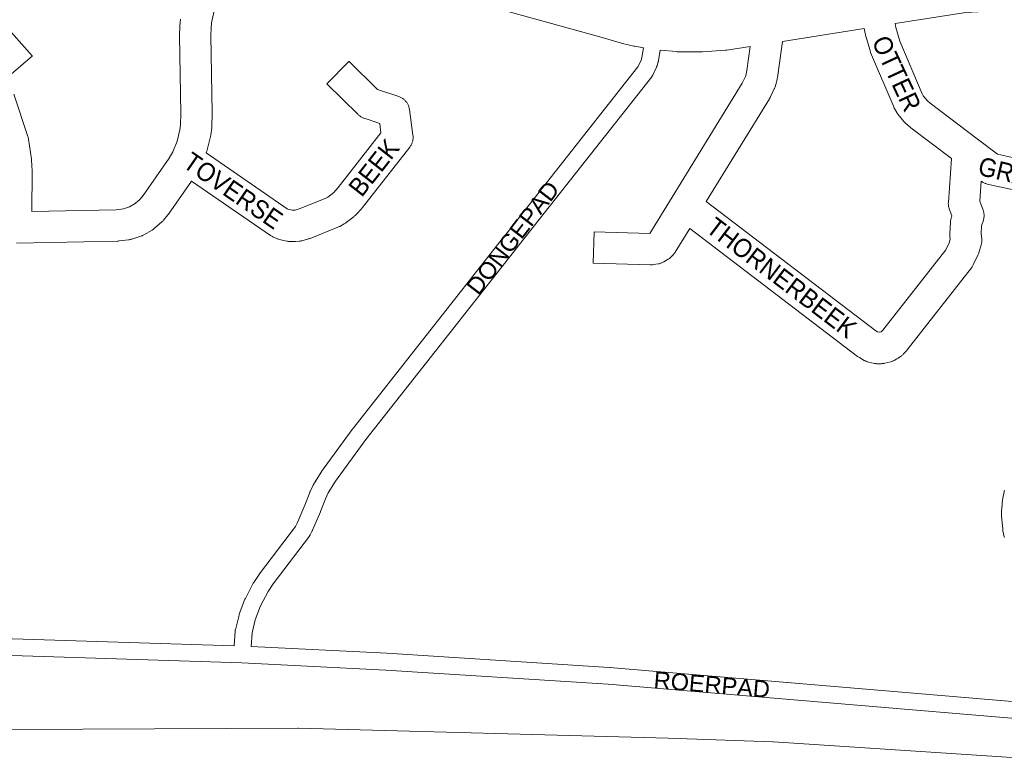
# Model space of a CAD drawing. Header units: metres. Extents: x 123819 to 142731, y 393440 to 405763.
# Tile 77 of 256: x 130596 to 131004, y 394624 to 394930. Entities that reach past the tile are written whole.
import ezdxf
from ezdxf.enums import TextEntityAlignment as Align

# ---------------------------------------------------------------- set-up
doc = ezdxf.new("R2010")
doc.units = ezdxf.units.M
doc.header["$MEASUREMENT"] = 0
for name, color, linetype, lineweight in [('gs-anno-wegen algemeen tekst', 7, 'Continuous', 0), ('gs-knt-aanvullende hoofdweg', 7, 'Continuous', 0), ('gs-knt-autosnelweg', 7, 'Continuous', 0), ('gs-knt-fietspaden', 7, 'Continuous', 0), ('gs-knt-wegen algemeen', 7, 'Continuous', 0), ('gs-vlk-plantopografie wegen algemeen', 7, 'Continuous', 0)]:
    doc.layers.add(name, color=color, linetype=linetype, lineweight=lineweight)
doc.styles.add('Style-Arial', font='arial.ttf')

msp = doc.modelspace()

# ---------------------------------------------------------------- linework, layer by layer
at = {"layer": 'gs-knt-aanvullende hoofdweg', "color": 7, "linetype": 'Continuous', "flags": 128}
for points in [[(130854.67, 394918.83), (130851.05, 394919.46), (130850.86, 394919.5), (130850.67, 394919.54), (130846.02, 394920.59), (130845.79, 394920.64), (130845.56, 394920.71), (130836.48, 394923.38), (130684.96, 394965.34)], [(131024.38, 394935.45), (130988.46, 394933.51), (130959.21, 394928.87)], [(130946.35, 394926.83), (130912.35, 394921.43)], [(130898.93, 394919.35), (130889.25, 394917.87), (130888.95, 394917.83), (130888.66, 394917.8), (130879.15, 394917.11), (130878.83, 394917.1), (130878.52, 394917.09), (130868.99, 394917.2), (130868.67, 394917.21), (130868.36, 394917.24), (130861.62, 394917.88)]]:
    msp.add_lwpolyline(points, dxfattribs=at)
at = {"layer": 'gs-knt-autosnelweg', "color": 7, "linetype": 'Continuous', "flags": 128}
msp.add_lwpolyline([(130458.56, 394634.26), (130479.7, 394635.02), (130479.9, 394635.02), (130502.85, 394635.34), (130502.94, 394635.34), (130711.13, 394636.28), (130711.41, 394636.28), (130864.89, 394632.19), (130864.97, 394632.19), (130908.37, 394630.61), (130908.63, 394630.6), (131134.02, 394615.8), (131135.95, 394615.76)], dxfattribs=at)
at = {"layer": 'gs-knt-fietspaden', "color": 7, "linetype": 'Continuous', "flags": 128}
for points in [[(130579.42, 394673.84), (130684.79, 394670.5), (130685.15, 394676.54), (130685.16, 394676.7), (130685.19, 394676.86), (130685.21, 394677.02), (130685.25, 394677.18), (130686.74, 394683.17), (130686.78, 394683.3), (130686.79, 394683.34), (130686.8, 394683.36), (130686.82, 394683.43), (130686.87, 394683.55), (130689.22, 394689.79), (130689.27, 394689.92), (130689.3, 394689.98), (130689.31, 394690), (130689.33, 394690.05), (130689.39, 394690.17), (130692.67, 394696.48), (130692.73, 394696.59), (130692.76, 394696.63), (130692.77, 394696.65), (130692.8, 394696.7), (130692.87, 394696.81), (130695.11, 394700.15), (130695.17, 394700.23), (130695.23, 394700.31), (130710.17, 394719.99), (130710.87, 394721.37), (130714.09, 394728.86), (130716.09, 394734.2), (130716.15, 394734.36), (130716.23, 394734.51), (130717.55, 394737.22), (130717.6, 394737.32), (130717.63, 394737.37), (130717.66, 394737.42), (130717.72, 394737.52), (130720.89, 394742.65), (130720.97, 394742.76), (130721.04, 394742.87), (130733.78, 394760.35), (130733.86, 394760.46), (130797.16, 394840.82), (130797.53, 394841.28), (130852.33, 394910.85), (130853.65, 394913.56), (130854.02, 394914.84), (130854.67, 394918.83)], [(130861.62, 394917.88), (130860.92, 394913.5), (130860.89, 394913.35), (130860.86, 394913.2), (130860.82, 394913.06), (130860.29, 394911.29), (130860.25, 394911.15), (130860.23, 394911.11), (130860.2, 394911.02), (130860.17, 394910.93), (130860.15, 394910.89), (130860.09, 394910.76), (130858.48, 394907.44), (130858.41, 394907.31), (130858.39, 394907.28), (130858.33, 394907.18), (130858.3, 394907.11), (130858.25, 394907.05), (130858.19, 394906.95), (130858.17, 394906.93), (130858.17, 394906.92), (130858.17, 394906.92), (130858.08, 394906.8), (130803.04, 394836.94), (130802.68, 394836.47), (130739.42, 394756.16), (130726.79, 394738.84), (130723.78, 394733.98), (130722.61, 394731.58), (130720.64, 394726.32), (130720.57, 394726.17), (130720.57, 394726.16), (130720.57, 394726.16), (130717.27, 394718.49), (130717.22, 394718.38), (130717.17, 394718.28), (130716.28, 394716.52), (130716.2, 394716.39), (130716.12, 394716.25), (130716.04, 394716.12), (130715.95, 394716), (130700.88, 394696.15), (130698.81, 394693.06), (130695.71, 394687.12), (130693.51, 394681.27), (130692.14, 394675.8), (130692.14, 394675.79)], [(130692.14, 394675.79), (130691.81, 394670.22), (130748.11, 394667.39), (130748.16, 394667.39), (130840.43, 394661.51), (130840.5, 394661.5), (131094.69, 394640.08), (131096.7, 394640.21), (131097.23, 394640.37), (131098.88, 394641.3), (131099.38, 394641.76), (131099.82, 394642.28), (131100.62, 394643.89), (131100.9, 394645.43), (131102.27, 394668.77), (131102.95, 394680.33)], [(131094.37, 394633.06), (130839.95, 394654.5), (130747.74, 394660.38), (130687.95, 394663.38), (130579.25, 394666.82)]]:
    msp.add_lwpolyline(points, dxfattribs=at)
at = {"layer": 'gs-knt-wegen algemeen', "color": 7, "linetype": 'Continuous', "flags": 128}
for points in [[(130684.96, 394965.34), (130676.37, 394934.2), (130675.35, 394929.15), (130675.13, 394926.88), (130675.08, 394924.09), (130675.64, 394891.64), (130675.64, 394891.47), (130675.63, 394891.3), (130675.45, 394886.07), (130675.44, 394885.85), (130675.42, 394885.63), (130675.4, 394885.42), (130675.02, 394882.62), (130674.98, 394882.39), (130674.94, 394882.16), (130674.89, 394881.94), (130673.54, 394876.45), (130673.46, 394876.15), (130673.36, 394875.86), (130673.25, 394875.57), (130673.09, 394875.16)], [(130600.74, 394850.89), (130635.73, 394851.57), (130638.72, 394851.93), (130641.27, 394852.77), (130643.61, 394854.11), (130645.71, 394855.95), (130646.92, 394857.44), (130657.8, 394872.97), (130659.21, 394875.55), (130661.01, 394880.01), (130662.16, 394884.71), (130662.45, 394886.85), (130662.62, 394891.58), (130662.06, 394923.99), (130662.06, 394924.24), (130662.12, 394927.39), (130662.13, 394927.63), (130662.15, 394927.87), (130662.42, 394930.72)], [(130959.21, 394928.87), (130959.49, 394927.3), (130961.13, 394921.6), (130970.36, 394899.73), (130970.84, 394898.9), (130972.54, 394896.81), (130973.74, 394895.77), (130993.16, 394881.06), (131001.62, 394874.65), (131011.61, 394872.43), (131017.13, 394871.5), (131027.25, 394870.27), (131033.41, 394870.13)], [(130982.49, 394872.81), (130965.71, 394885.53), (130965.54, 394885.66), (130965.37, 394885.8), (130963.58, 394887.35), (130963.38, 394887.54), (130963.18, 394887.73), (130962.99, 394887.94), (130962.8, 394888.15), (130960.42, 394891.08), (130960.26, 394891.28), (130960.11, 394891.49), (130959.97, 394891.71), (130959.84, 394891.93), (130958.89, 394893.56), (130958.76, 394893.8), (130958.64, 394894.04), (130958.53, 394894.29), (130948.98, 394916.9), (130948.89, 394917.14), (130948.8, 394917.38), (130948.72, 394917.63), (130946.88, 394924.02), (130946.82, 394924.24), (130946.77, 394924.46), (130946.73, 394924.69), (130946.35, 394926.83)], [(130912.35, 394921.43), (130910.46, 394907.48), (130910.43, 394907.31), (130910.4, 394907.14), (130910.03, 394905.17), (130909.98, 394904.95), (130909.93, 394904.73), (130909.87, 394904.51), (130909.31, 394902.64), (130909.23, 394902.4), (130909.14, 394902.17), (130909.05, 394901.94), (130908.94, 394901.71), (130907.27, 394898.2), (130907.16, 394897.99), (130907.06, 394897.79), (130906.94, 394897.6), (130880.74, 394854.96)], [(130593.27, 394899.5), (130599.1, 394882.05), (130599.19, 394881.77), (130599.26, 394881.49), (130599.32, 394881.2), (130599.37, 394880.91), (130600.55, 394872.62), (130600.58, 394872.37), (130600.6, 394872.12), (130600.88, 394867.7), (130600.89, 394867.47), (130600.89, 394867.24), (130600.74, 394850.89)], [(130880.74, 394854.96), (130951.11, 394801.25), (130951.86, 394800.83), (130952.53, 394800.68), (130953.39, 394800.89), (130953.39, 394800.9), (130953.54, 394801.01), (130954.08, 394801.58), (130980.16, 394834.92), (130981.57, 394837.85), (130981.98, 394839.29), (130981.83, 394840.59), (130981.8, 394840.88), (130981.79, 394841.18), (130981.79, 394841.47), (130981.8, 394841.76), (130982.1, 394846.47), (130982.13, 394846.78), (130982.17, 394847.09), (130982.22, 394847.39), (130982.29, 394847.69), (130982.38, 394847.99), (130982.69, 394848.99), (130981.61, 394851.98), (130981.51, 394852.26), (130981.43, 394852.55), (130981.36, 394852.85), (130981.3, 394853.14), (130981.26, 394853.44), (130981.23, 394853.74), (130981.22, 394854.04), (130981.22, 394854.34), (130981.23, 394854.64), (130982.49, 394872.81)], [(130667.06, 394863.5), (130657.45, 394849.77), (130657.31, 394849.58), (130657.16, 394849.39), (130655.46, 394847.3), (130655.28, 394847.09), (130655.09, 394846.89), (130654.9, 394846.7), (130654.7, 394846.52), (130651.7, 394843.88), (130651.5, 394843.72), (130651.29, 394843.56), (130651.08, 394843.41), (130650.86, 394843.26), (130650.64, 394843.13), (130647.17, 394841.15), (130646.94, 394841.02), (130646.71, 394840.91), (130646.47, 394840.8), (130646.23, 394840.7), (130645.98, 394840.62), (130642.19, 394839.36), (130641.94, 394839.29), (130641.69, 394839.22), (130641.44, 394839.16), (130641.18, 394839.12), (130640.92, 394839.08), (130636.96, 394838.6), (130636.74, 394838.58), (130636.52, 394838.57), (130636.31, 394838.56), (130594.3, 394837.75)], [(130737.69, 394852.14), (130735.35, 394849.57), (130735.15, 394849.37), (130734.95, 394849.18), (130734.74, 394848.99), (130734.52, 394848.82), (130731.17, 394846.23), (130730.92, 394846.05), (130730.67, 394845.88), (130730.4, 394845.72), (130728.56, 394844.67), (130728.3, 394844.54), (130728.04, 394844.41), (130727.78, 394844.3), (130716.27, 394839.66), (130716.03, 394839.57), (130715.78, 394839.49), (130715.53, 394839.42), (130712.86, 394838.69), (130712.58, 394838.63), (130712.3, 394838.57), (130712.02, 394838.53), (130711.74, 394838.5), (130710.17, 394838.35), (130709.89, 394838.34), (130709.62, 394838.33), (130709.35, 394838.33), (130707.77, 394838.39), (130707.46, 394838.41), (130707.15, 394838.44), (130706.85, 394838.49), (130706.54, 394838.55), (130703.47, 394839.26), (130703.17, 394839.34), (130702.88, 394839.43), (130702.58, 394839.54), (130702.3, 394839.66), (130700.85, 394840.3), (130700.58, 394840.43), (130700.31, 394840.57), (130700.05, 394840.72), (130699.79, 394840.89), (130667.06, 394863.5)], [(131034.63, 394857.08), (131026.63, 394857.26), (131026.31, 394857.28), (131026, 394857.31), (131015.41, 394858.59), (131015.11, 394858.63), (131009.28, 394859.62), (131009.11, 394859.65), (131008.95, 394859.69), (130997.41, 394862.25), (130997.1, 394862.33), (130996.81, 394862.41), (130996.51, 394862.52), (130996.22, 394862.63), (130995.94, 394862.77), (130995.67, 394862.91), (130995.4, 394863.07), (130995.14, 394863.24), (130994.89, 394863.41)], [(131004.51, 394715.45), (131004.45, 394715.69), (131003.92, 394718.27), (131003.88, 394718.52), (131003.84, 394718.76), (131003.82, 394719), (131003.35, 394724.26), (131003.34, 394724.49), (131003.33, 394724.72), (131003.33, 394724.95), (131003.36, 394727), (131003.37, 394727.27), (131003.39, 394727.54), (131003.76, 394731.2), (131003.79, 394731.49), (131003.84, 394731.78), (131004.34, 394734.37), (131004.39, 394734.62), (131004.45, 394734.85), (131004.52, 394735.09)]]:
    msp.add_lwpolyline(points, dxfattribs=at)
for points in [[(130592.31, 394925.23), (130600.83, 394915.42, -0.376797), (130600.83, 394915.4), (130591.33, 394907.15)], [(130994.89, 394863.41), (130994.32, 394855.12), (130995.67, 394851.37), (130995.77, 394851.09), (130995.85, 394850.8), (130995.92, 394850.51), (130995.98, 394850.21), (130996.02, 394849.91), (130996.05, 394849.61), (130996.06, 394849.31), (130996.06, 394849.01), (130996.05, 394848.71), (130996.02, 394848.41), (130995.98, 394848.11), (130995.92, 394847.81), (130995.86, 394847.52), (130995.77, 394847.23), (130995.04, 394844.88), (130994.83, 394841.53), (130995.07, 394839.51), (130995.09, 394839.23), (130995.11, 394838.94), (130995.11, 394838.65), (130995.1, 394838.37), (130995.08, 394838.08), (130995.04, 394837.8), (130994.99, 394837.52), (130994.93, 394837.24), (130994.86, 394836.96), (130993.93, 394833.73), (130993.85, 394833.47), (130993.76, 394833.21), (130993.66, 394832.96), (130993.54, 394832.71), (130991.59, 394828.64), (130991.46, 394828.39), (130991.32, 394828.15), (130991.18, 394827.91), (130991.02, 394827.68), (130990.85, 394827.45), (130964.16, 394793.33), (130963.97, 394793.11), (130963.78, 394792.9), (130962.65, 394791.68), (130962.44, 394791.48), (130962.23, 394791.28), (130962.01, 394791.09), (130961.78, 394790.91), (130960.75, 394790.14), (130960.55, 394790), (130960.33, 394789.86), (130960.11, 394789.73), (130959.89, 394789.6), (130958.76, 394789.01), (130958.48, 394788.87), (130958.21, 394788.75), (130957.92, 394788.64), (130957.63, 394788.55), (130957.34, 394788.46), (130954.87, 394787.84), (130954.57, 394787.77), (130954.27, 394787.71), (130953.96, 394787.67), (130953.66, 394787.65), (130953.35, 394787.64), (130952.07, 394787.62), (130951.77, 394787.62), (130951.47, 394787.64), (130951.16, 394787.67), (130950.86, 394787.71), (130950.56, 394787.77), (130948.07, 394788.33), (130947.81, 394788.39), (130947.54, 394788.47), (130947.28, 394788.56), (130947.03, 394788.66), (130946.78, 394788.77), (130946.53, 394788.89), (130946.29, 394789.02), (130944.31, 394790.14), (130944.06, 394790.29), (130943.81, 394790.45), (130943.57, 394790.63), (130873.88, 394843.82), (130867.8, 394833.96), (130867.64, 394833.7), (130867.46, 394833.45), (130867.27, 394833.21), (130867.07, 394832.98), (130866.36, 394832.21), (130866.14, 394831.99), (130865.92, 394831.77), (130865.68, 394831.57), (130865.44, 394831.38), (130865.19, 394831.2), (130864.92, 394831.03), (130863.14, 394829.95), (130862.87, 394829.8), (130862.59, 394829.66), (130862.31, 394829.53), (130862.02, 394829.42), (130861.73, 394829.32), (130861.43, 394829.23), (130861.13, 394829.16), (130860.82, 394829.1), (130858.76, 394828.76), (130858.46, 394828.72), (130858.15, 394828.69), (130857.83, 394828.68), (130857.52, 394828.68), (130833.76, 394829.38, -0.385569), (130833.76, 394829.39), (130834.14, 394842.38, -0.385569), (130834.15, 394842.39), (130857.28, 394841.71), (130857.29, 394841.72), (130866.57, 394856.77), (130895.67, 394904.12), (130896.98, 394906.87), (130897.3, 394907.93), (130897.58, 394909.4), (130898.93, 394919.35)], [(130673.09, 394875.16), (130706.69, 394851.95), (130707, 394851.81), (130708.87, 394851.38), (130709.42, 394851.36), (130710.02, 394851.41), (130711.77, 394851.89), (130722.51, 394856.21), (130723.58, 394856.82), (130726.12, 394858.78), (130727.92, 394860.75), (130745.69, 394883.44), (130745.14, 394887.45), (130738.74, 394889.54), (130738.46, 394889.64), (130738.18, 394889.75), (130737.9, 394889.88), (130737.64, 394890.02), (130737.37, 394890.17), (130737.12, 394890.33), (130736.87, 394890.51), (130736.64, 394890.69), (130736.41, 394890.89), (130736.19, 394891.1), (130723.25, 394903.89, -0.390294), (130723.25, 394903.9), (130732.39, 394913.15, -0.384622), (130732.41, 394913.15), (130744.25, 394901.44), (130753.05, 394898.56), (130753.35, 394898.45), (130753.64, 394898.33), (130753.93, 394898.2), (130754.21, 394898.05), (130754.48, 394897.89), (130754.75, 394897.72), (130755, 394897.53), (130755.25, 394897.33), (130755.48, 394897.12), (130755.71, 394896.9), (130755.92, 394896.67), (130756.13, 394896.42), (130756.32, 394896.17), (130756.5, 394895.91), (130756.66, 394895.64), (130756.81, 394895.36), (130756.95, 394895.08), (130757.08, 394894.79), (130757.19, 394894.49), (130757.28, 394894.19), (130757.36, 394893.88), (130757.43, 394893.57), (130757.48, 394893.26), (130758.97, 394882.49), (130759, 394882.18), (130759.03, 394881.87), (130759.03, 394881.57), (130759.02, 394881.26), (130759, 394880.95), (130758.96, 394880.65), (130758.91, 394880.35), (130758.84, 394880.05), (130758.76, 394879.75), (130758.67, 394879.46), (130758.56, 394879.17), (130758.44, 394878.89), (130758.31, 394878.61), (130758.16, 394878.34), (130758, 394878.08), (130757.83, 394877.83), (130757.65, 394877.58), (130738.02, 394852.52), (130737.86, 394852.32), (130737.69, 394852.14)]]:
    msp.add_lwpolyline(points, format="xyb", dxfattribs=at)
at = {"layer": 'gs-vlk-plantopografie wegen algemeen', "color": 7, "linetype": 'Continuous', "flags": 128}
for points in [[(130579.42, 394673.84), (130684.79, 394670.5), (130685.15, 394676.54), (130685.16, 394676.7), (130685.19, 394676.86), (130685.21, 394677.02), (130685.25, 394677.18), (130686.74, 394683.17), (130686.78, 394683.3), (130686.79, 394683.34), (130686.8, 394683.36), (130686.82, 394683.43), (130686.87, 394683.55), (130689.22, 394689.79), (130689.27, 394689.92), (130689.3, 394689.98), (130689.31, 394690), (130689.33, 394690.05), (130689.39, 394690.17), (130692.67, 394696.48), (130692.73, 394696.59), (130692.76, 394696.63), (130692.77, 394696.65), (130692.8, 394696.7), (130692.87, 394696.81), (130695.11, 394700.15), (130695.17, 394700.23), (130695.23, 394700.31), (130710.17, 394719.99), (130710.87, 394721.37), (130714.09, 394728.86), (130716.09, 394734.2), (130716.15, 394734.36), (130716.23, 394734.51), (130717.55, 394737.22), (130717.6, 394737.32), (130717.63, 394737.37), (130717.66, 394737.42), (130717.72, 394737.52), (130720.89, 394742.65), (130720.97, 394742.76), (130721.04, 394742.87), (130733.78, 394760.35), (130733.86, 394760.46), (130797.16, 394840.82), (130797.53, 394841.28), (130852.33, 394910.85), (130853.65, 394913.56), (130854.02, 394914.84), (130854.67, 394918.83)], [(130861.62, 394917.88), (130860.92, 394913.5), (130860.89, 394913.35), (130860.86, 394913.2), (130860.82, 394913.06), (130860.29, 394911.29), (130860.25, 394911.15), (130860.23, 394911.11), (130860.2, 394911.02), (130860.17, 394910.93), (130860.15, 394910.89), (130860.09, 394910.76), (130858.48, 394907.44), (130858.41, 394907.31), (130858.39, 394907.28), (130858.33, 394907.18), (130858.3, 394907.11), (130858.25, 394907.05), (130858.19, 394906.95), (130858.17, 394906.93), (130858.17, 394906.92), (130858.17, 394906.92), (130858.08, 394906.8), (130803.04, 394836.94), (130802.68, 394836.47), (130739.42, 394756.16), (130726.79, 394738.84), (130723.78, 394733.98), (130722.61, 394731.58), (130720.64, 394726.32), (130720.57, 394726.17), (130720.57, 394726.16), (130720.57, 394726.16), (130717.27, 394718.49), (130717.22, 394718.38), (130717.17, 394718.28), (130716.28, 394716.52), (130716.2, 394716.39), (130716.12, 394716.25), (130716.04, 394716.12), (130715.95, 394716), (130700.88, 394696.15), (130698.81, 394693.06), (130695.71, 394687.12), (130693.51, 394681.27), (130692.14, 394675.8), (130692.14, 394675.79)], [(130692.14, 394675.79), (130691.81, 394670.22), (130748.11, 394667.39), (130748.16, 394667.39), (130840.43, 394661.51), (130840.5, 394661.5), (131094.69, 394640.08), (131096.7, 394640.21), (131097.23, 394640.37), (131098.88, 394641.3), (131099.38, 394641.76), (131099.82, 394642.28), (131100.62, 394643.89), (131100.9, 394645.43), (131102.27, 394668.77), (131102.95, 394680.33)], [(131094.37, 394633.06), (130839.95, 394654.5), (130747.74, 394660.38), (130687.95, 394663.38), (130579.25, 394666.82)]]:
    msp.add_lwpolyline(points, dxfattribs=at)

# ---------------------------------------------------------------- texts
at = {"layer": 'gs-anno-wegen algemeen tekst', "color": 7, "style": 'Style-Arial', "width": 0.909091}
for s, rotation, p in [('OTTER', 294.9466, (130959.75, 394908.13)), ('BEEK', 51.9316, (130742.71, 394869.06)), ('TOVERSE', 325.3636, (130684.3, 394859.51)), ('GRAAF', 346.6668, (131010.36, 394866.04)), ('THORNERBEEK', 322.7453, (130912.02, 394823.35))]:
    msp.add_text(s, height=7.7, rotation=rotation, dxfattribs=at).set_placement(p, align=Align.MIDDLE_CENTER)
at = {"layer": 'gs-anno-wegen algemeen tekst', "color": 7, "style": 'Style-Arial'}
for s, rotation, p in [('DONGEPAD', 52.4741, (130800.41, 394839.92)), ('ROERPAD', 355.1552, (130883.06, 394654.37))]:
    msp.add_text(s, height=7, rotation=rotation, dxfattribs=at).set_placement(p, align=Align.MIDDLE_CENTER)

doc.saveas('drawing.dxf')
